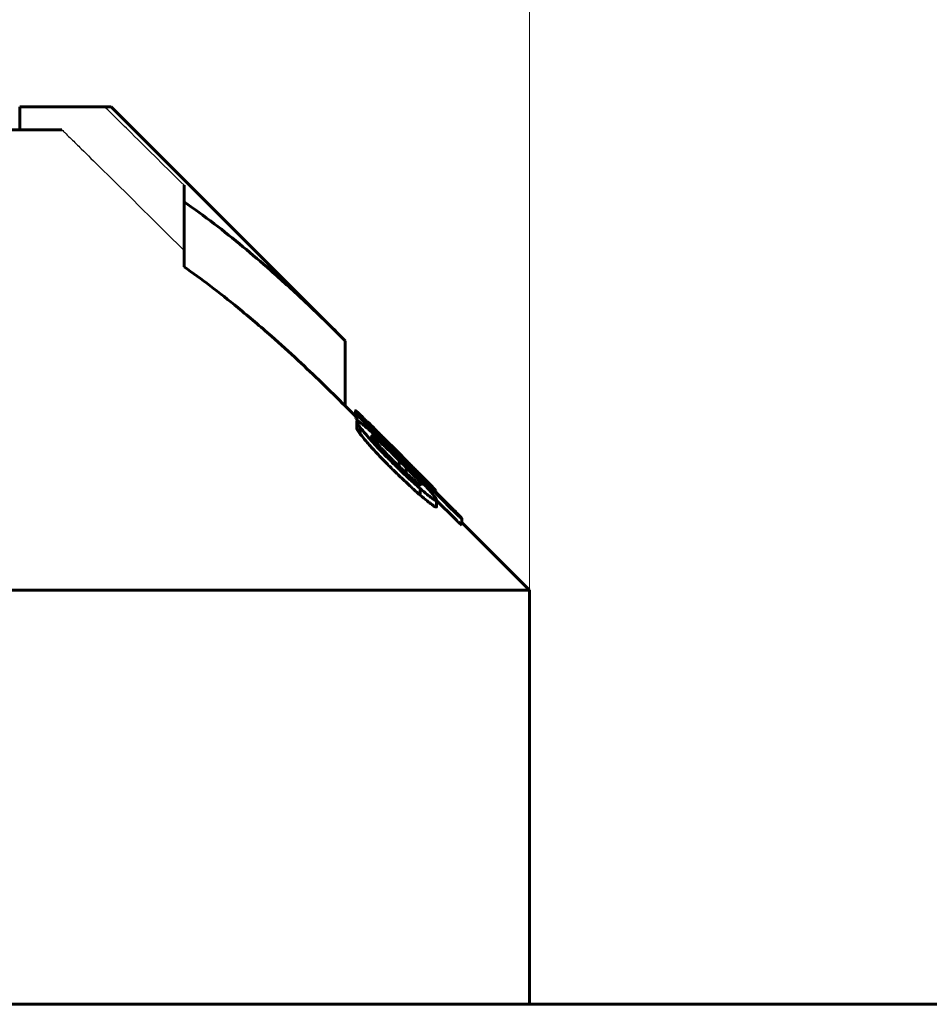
# Model space of a CAD drawing. Header units: millimetres. Extents: x 0 to 841, y 0 to 594.
# Tile 12 of 24: x 229 to 248, y 353 to 375. Entities that reach past the tile are written whole.
import ezdxf

# ---------------------------------------------------------------- set-up
doc = ezdxf.new("R2010")
doc.units = ezdxf.units.MM
for name, pattern in [('K5LT-1', [0]), ('K5LT_BASIC', [0]), ('K5LT_THIN', [0])]:
    doc.linetypes.add(name, pattern=pattern)
doc.layers.add('Системный слой', color=7, linetype='Continuous')
doc.layers.add('Системный слой (1)', color=7, linetype='Continuous', true_color=0x6c6c6c)
doc.styles.add('KDIMTEXTSTYLE', font='txt', dxfattribs={"width": 0.96, "oblique": 15, "height": 5})
doc.styles.add('KTEXTSTYLE', font='txt', dxfattribs={"width": 0.96, "height": 5})
doc.dimstyles.new('KDIMSTYLE (1.00)', dxfattribs={"dimtxt": 5, "dimasz": 1, "dimexe": 2, "dimexo": 0, "dimgap": 1, "dimtad": 1, "dimtxsty": 'KDIMTEXTSTYLE', "dimsah": 1, "dimcen": 0, "dimdle": 1, "dimadec": 0, "dimazin": 0, "dimtfac": 0.667, "dimtmove": 0, "dimatfit": 3, "dimfxl": 1, "dimtvp": 1, "dimtolj": 1, "dimtzin": 0, "dimarcsym": 0})

# ---------------------------------------------------------------- blocks, each defined once
blk = doc.blocks.new('U7')
at = {"layer": 'Системный слой (1)', "color": 150, "linetype": 'K5LT_BASIC', "lineweight": 60, "true_color": 0x0080ff}
for p, q in [((235.919, 366.104), (235.697, 366.326)), ((239.697, 362.326), (238.231, 363.792))]:
    blk.add_line(p, q, dxfattribs=at)
blk = doc.blocks.new('U16')
at = {"layer": 'Системный слой (1)', "color": 150, "linetype": 'K5LT_BASIC', "lineweight": 60, "true_color": 0x0080ff}
for p, q in [((237.664, 364.479), (237.665, 364.477)), ((237.665, 364.477), (237.666, 364.476)), ((237.666, 364.476), (237.666, 364.475))]:
    blk.add_line(p, q, dxfattribs=at)
blk = doc.blocks.new('U17')
at = {"layer": 'Системный слой (1)', "color": 150, "linetype": 'K5LT_BASIC', "lineweight": 60, "true_color": 0x0080ff}
for p, q in [((235.919, 366.08), (235.924, 366.072)), ((235.924, 366.072), (235.936, 366.056)), ((235.936, 366.056), (235.956, 366.032))]:
    blk.add_line(p, q, dxfattribs=at)
blk = doc.blocks.new('D0')
at = {"layer": 'Системный слой (1)'}
for points in [[(199.697, 381.927), (204.697, 382.585), (204.197, 381.927), (204.697, 381.269)], [(234.697, 381.269), (239.697, 381.927), (234.697, 382.585), (235.197, 381.927)]]:
    blk.add_hatch(color=7, dxfattribs=at).paths.add_polyline_path(points)
at = {"layer": 'Системный слой (1)', "color": 7, "linetype": 'K5LT_THIN', "lineweight": 18}
for p, q in [((199.697, 362.326), (199.697, 383.927)), ((239.697, 362.326), (239.697, 383.927)), ((199.697, 381.927), (204.697, 382.585)), ((204.697, 382.585), (204.197, 381.927)), ((235.197, 381.927), (234.697, 382.585)), ((234.697, 382.585), (239.697, 381.927)), ((204.697, 381.269), (199.697, 381.927)), ((199.697, 381.927), (239.697, 381.927)), ((204.197, 381.927), (204.697, 381.269)), ((239.697, 381.927), (234.697, 381.269)), ((234.697, 381.269), (235.197, 381.927))]:
    blk.add_line(p, q, dxfattribs=at)
blk.add_wipeout([(215.678, 382.927), (215.678, 390.309), (223.394, 390.309), (223.394, 382.927)]).dxf.layer = 'Системный слой (1)'
at = {"layer": 'Системный слой (1)', "color": 7, "insert": (215.678, 389.514), "char_height": 5, "attachment_point": 1, "style": 'KTEXTSTYLE'}
blk.add_mtext('\\fArial|b0|c204|p34;\\H5.0;\\W1.000;\\Q15;\\fGOST Type AU|b0|i0|c204|p34;\\Q15;\\W0.960;40', dxfattribs=at)
blk = doc.blocks.new('KDIMARROW_01')
at = {"layer": 'Системный слой'}
blk.add_hatch(color=0, dxfattribs=at).paths.add_polyline_path([(0, 0), (-5, 0.658), (-4.5, 0), (-5, -0.658)])
at = {"layer": 'Системный слой', "color": 0, "linetype": 'K5LT_THIN', "lineweight": 18}
for p, q in [((-4.5, 0), (-5, 0.658)), ((-5, 0.658), (0, 0)), ((0, 0), (-5, -0.658)), ((-5, -0.658), (-4.5, 0))]:
    blk.add_line(p, q, dxfattribs=at)
at = {"layer": 'Системный слой (1)', "color": 0, "linetype": 'K5LT_THIN', "lineweight": 18}
blk.add_line((470.918, 149.784), (468.918, 149.784), dxfattribs=at)

msp = doc.modelspace()

# ---------------------------------------------------------------- linework, layer by layer
at = {"layer": 'Системный слой (1)', "color": 150, "linetype": 'K5LT_BASIC', "lineweight": 60, "true_color": 0x0080ff}
for p, q in [((230.47, 372.826), (228.627, 372.826)), ((228.627, 372.326), (228.627, 372.826)), ((230.47, 372.826), (230.611, 372.826)), ((235.697, 367.741), (230.611, 372.826)), ((221.447, 372.326), (229.542, 372.326)), ((232.197, 370.76), (232.197, 371.119)), ((232.197, 369.346), (232.197, 370.76)), ((235.697, 366.326), (235.697, 367.741)), ((235.919, 366.08), (235.919, 366.221)), ((235.946, 365.848), (235.946, 365.99)), ((235.956, 366.139), (235.956, 366.146)), ((235.956, 366.001), (235.956, 366.139)), ((236.086, 366.027), (236.086, 366.028)), ((236.025, 365.713), (236.025, 365.855)), ((236.21, 365.924), (236.21, 365.937)), ((236.303, 365.612), (236.303, 365.661)), ((236.819, 365.232), (236.609, 365.437)), ((236.617, 365.546), (236.758, 365.406)), ((236.751, 365.365), (236.682, 365.434)), ((236.758, 365.406), (236.888, 365.275)), ((236.827, 365.222), (236.87, 365.181)), ((236.847, 365.27), (236.847, 365.311)), ((236.87, 365.012), (236.87, 365.139)), ((237.019, 364.87), (237.019, 364.988)), ((237.3, 364.843), (237.3, 364.841)), ((237.323, 364.388), (237.323, 364.529)), ((237.35, 364.613), (237.35, 364.6)), ((237.603, 364.516), (237.646, 364.473)), ((237.646, 364.473), (237.978, 364.142)), ((237.664, 364.481), (237.664, 364.48)), ((237.664, 364.455), (237.664, 364.48)), ((237.666, 364.454), (237.666, 364.475)), ((237.681, 364.138), (237.681, 364.279)), ((237.681, 364.271), (238.082, 363.871)), ((238.231, 363.878), (238.231, 363.877)), ((238.231, 363.736), (238.231, 363.877)), ((199.697, 362.326), (239.697, 362.326)), ((239.697, 353.326), (239.697, 362.326)), ((306.597, 353.326), (132.797, 353.326))]:
    msp.add_line(p, q, dxfattribs=at)
at = {"layer": 'Системный слой (1)', "color": 7, "linetype": 'K5LT-1'}
for points, knots in [([(232.197, 371.119), (232.006, 371.308), (231.624, 371.685), (231.146, 372.159), (230.761, 372.539), (230.567, 372.731), (230.47, 372.826)], [0, 0, 0, 0, 0.522477, 1.044954, 1.310311, 1.575669, 1.575669, 1.575669, 1.575669]), ([(229.542, 372.326), (229.555, 372.314), (229.585, 372.284), (229.652, 372.218), (229.781, 372.092), (230.031, 371.845), (230.438, 371.443), (230.969, 370.92), (231.572, 370.323), (231.983, 369.916), (232.197, 369.705)], [0, 0, 0, 0, 0.072514, 0.181284, 0.398826, 0.833908, 1.667816, 2.814639, 3.983986, 5.255882, 5.255882, 5.255882, 5.255882])]:
    msp.add_open_spline(points, degree=3, knots=knots, dxfattribs=at)
at = {"layer": 'Системный слой (1)', "color": 150, "linetype": 'K5LT_BASIC', "lineweight": 60, "true_color": 0x0080ff}
for points, knots in [([(235.697, 367.741), (235.392, 368.045), (234.856, 368.567), (234.113, 369.244), (233.471, 369.794), (232.847, 370.293), (232.416, 370.608), (232.197, 370.76)], [0, 0, 0, 0, 2.181063, 3.80596, 5.167529, 6.570618, 8, 8, 8, 8]), ([(235.697, 366.326), (235.359, 366.664), (234.829, 367.178), (234.051, 367.884), (233.414, 368.427), (232.781, 368.928), (232.386, 369.214), (232.197, 369.346)], [0, 0, 0, 0, 2.418116, 3.75696, 5.407697, 6.764106, 8, 8, 8, 8]), ([(236.182, 365.979), (236.156, 366.004), (236.118, 366.041), (236.067, 366.091), (236.028, 366.128), (235.983, 366.171), (235.951, 366.2), (235.93, 366.217), (235.921, 366.223), (235.919, 366.222), (235.919, 366.221)], [0, 0, 0, 0, 2.151305, 3.224126, 4.605271, 5.902664, 8.075218, 8.915326, 10.096859, 11, 11, 11, 11]), ([(235.919, 366.221), (235.919, 366.22), (235.921, 366.217), (235.927, 366.208), (235.941, 366.19), (235.969, 366.158), (236.02, 366.101), (236.058, 366.059), (236.086, 366.028)], [0, 0, 0, 0, 1.125895, 1.689612, 2.551579, 4.98929, 6.096596, 9, 9, 9, 9]), ([(236.609, 365.437), (236.552, 365.492), (236.476, 365.564), (236.361, 365.672), (236.282, 365.745), (236.19, 365.828), (236.13, 365.88), (236.082, 365.92), (236.053, 365.943), (236.024, 365.965), (235.995, 365.985), (235.965, 366.001), (235.948, 366.002), (235.946, 365.993), (235.946, 365.99)], [0, 0, 0, 0, 2.941336, 3.836699, 5.896985, 7.063009, 8.831246, 9.354729, 10.064191, 10.796175, 11.463267, 12.612601, 14.13645, 15, 15, 15, 15]), ([(235.946, 365.99), (235.946, 365.984), (235.951, 365.969), (235.974, 365.926), (236.004, 365.884), (236.025, 365.855)], [0, 0, 0, 0, 1.63703, 3.16498, 6, 6, 6, 6]), ([(236.086, 366.027), (236.077, 366.037), (236.062, 366.051), (236.042, 366.071), (236.025, 366.088), (236.006, 366.105), (235.989, 366.12), (235.976, 366.132), (235.964, 366.141), (235.958, 366.144), (235.956, 366.146)], [0, 0, 0, 0, 1.836998, 2.729229, 3.860526, 5.145581, 6.55774, 7.820357, 8.998514, 11, 11, 11, 11]), ([(235.956, 366.139), (235.965, 366.129), (235.986, 366.105), (236.017, 366.072), (236.046, 366.041), (236.068, 366.018), (236.081, 366.005), (236.086, 365.999)], [0, 0, 0, 0, 2.192469, 4.57628, 5.943653, 7.17318, 8, 8, 8, 8]), ([(235.946, 365.848), (235.946, 365.842), (235.951, 365.826), (235.976, 365.782), (236.005, 365.741), (236.025, 365.713)], [0, 0, 0, 0, 1.730476, 3.30774, 6, 6, 6, 6]), ([(236.025, 365.855), (236.058, 365.814), (236.109, 365.752), (236.186, 365.662), (236.251, 365.587), (236.326, 365.504), (236.405, 365.419), (236.516, 365.301), (236.639, 365.176), (236.738, 365.078), (236.774, 365.043)], [0, 0, 0, 0, 1.964611, 2.817549, 3.84942, 5.043297, 6.159239, 7.206821, 9.600072, 11, 11, 11, 11]), ([(236.617, 365.546), (236.569, 365.594), (236.5, 365.663), (236.408, 365.755), (236.309, 365.853), (236.234, 365.928), (236.182, 365.979)], [0, 0, 0, 0, 2.260503, 3.282104, 4.393278, 7, 7, 7, 7]), ([(236.21, 365.937), (236.207, 365.939), (236.203, 365.943), (236.198, 365.946), (236.196, 365.947), (236.195, 365.948), (236.194, 365.948), (236.194, 365.947)], [0, 0, 0, 0, 3.557647, 5.156933, 6.444415, 7.06069, 8, 8, 8, 8]), ([(236.682, 365.434), (236.628, 365.488), (236.534, 365.584), (236.43, 365.69), (236.358, 365.765), (236.316, 365.809), (236.281, 365.846), (236.26, 365.869), (236.241, 365.89), (236.223, 365.909), (236.21, 365.925), (236.2, 365.937), (236.195, 365.944), (236.194, 365.947), (236.194, 365.947)], [0, 0, 0, 0, 3.923338, 6.828566, 7.773623, 9.537643, 10.293543, 10.919118, 11.53981, 12.283196, 13.062051, 13.648367, 14.351071, 15, 15, 15, 15]), ([(236.847, 365.311), (236.785, 365.374), (236.671, 365.487), (236.55, 365.607), (236.45, 365.706), (236.374, 365.781), (236.305, 365.848), (236.263, 365.888), (236.236, 365.914), (236.218, 365.931), (236.21, 365.937)], [0, 0, 0, 0, 3.030709, 5.434008, 5.849278, 7.93828, 9.255324, 9.59512, 10.395852, 11, 11, 11, 11]), ([(236.025, 365.713), (236.064, 365.665), (236.133, 365.581), (236.238, 365.46), (236.335, 365.352), (236.441, 365.239), (236.59, 365.084), (236.702, 364.972), (236.774, 364.901)], [0, 0, 0, 0, 1.900396, 3.092196, 4.112545, 5.454836, 6.724362, 9, 9, 9, 9]), ([(236.303, 365.661), (236.297, 365.664), (236.287, 365.67), (236.273, 365.675), (236.268, 365.674), (236.268, 365.67)], [0, 0, 0, 0, 1.960426, 3.260912, 6, 6, 6, 6]), ([(236.268, 365.67), (236.268, 365.668), (236.27, 365.663), (236.275, 365.653), (236.283, 365.639), (236.3, 365.616), (236.327, 365.581), (236.362, 365.54), (236.405, 365.491), (236.461, 365.429), (236.531, 365.354), (236.582, 365.301), (236.609, 365.273)], [0, 0, 0, 0, 0.805148, 1.248891, 1.938395, 2.917395, 4.161697, 5.499587, 6.75037, 8.574279, 10.705306, 13, 13, 13, 13]), ([(236.87, 365.139), (236.815, 365.194), (236.734, 365.273), (236.628, 365.375), (236.565, 365.435), (236.497, 365.498), (236.446, 365.544), (236.389, 365.592), (236.346, 365.628), (236.316, 365.651), (236.303, 365.661)], [0, 0, 0, 0, 3.034226, 4.363405, 5.781671, 6.5159, 8.162721, 8.733623, 9.966804, 11, 11, 11, 11]), ([(236.751, 365.365), (236.792, 365.325), (236.857, 365.261), (236.971, 365.148), (237.044, 365.077), (237.092, 365.031)], [0, 0, 0, 0, 2.1328, 3.394448, 6, 6, 6, 6]), ([(236.609, 365.273), (236.632, 365.249), (236.686, 365.193), (236.742, 365.137), (236.774, 365.106)], [0, 0, 0, 0, 2.136773, 5, 5, 5, 5]), ([(236.827, 365.222), (236.827, 365.222), (236.827, 365.223), (236.825, 365.226), (236.822, 365.229), (236.82, 365.23), (236.819, 365.232)], [0, 0, 0, 0, 2.41764, 4.20903, 4.938628, 7, 7, 7, 7]), ([(237.3, 364.843), (237.3, 364.844), (237.298, 364.847), (237.289, 364.859), (237.272, 364.878), (237.247, 364.905), (237.211, 364.942), (237.175, 364.979), (237.133, 365.022), (237.068, 365.088), (236.972, 365.185), (236.89, 365.268), (236.847, 365.311)], [0, 0, 0, 0, 0.807134, 1.576622, 2.248255, 3.419433, 4.3292, 5.39801, 6.324666, 7.462076, 10.09373, 13, 13, 13, 13]), ([(237.525, 364.495), (237.457, 364.571), (237.356, 364.68), (237.221, 364.823), (237.078, 364.972), (236.96, 365.091), (236.87, 365.181)], [0, 0, 0, 0, 2.528514, 3.491635, 4.369076, 7, 7, 7, 7]), ([(237.019, 364.988), (236.995, 365.012), (236.962, 365.047), (236.921, 365.088), (236.897, 365.112), (236.881, 365.128), (236.873, 365.137), (236.87, 365.139)], [0, 0, 0, 0, 3.795741, 5.442887, 6.558195, 7.6047, 8, 8, 8, 8]), ([(237.472, 364.688), (237.426, 364.735), (237.355, 364.807), (237.25, 364.913), (237.159, 365.004), (237.036, 365.127), (236.945, 365.219), (236.888, 365.275)], [0, 0, 0, 0, 2.057392, 3.086999, 4.415999, 5.81559, 8, 8, 8, 8]), ([(236.774, 365.106), (236.829, 365.052), (236.929, 364.955), (237.034, 364.856), (237.11, 364.787), (237.151, 364.749), (237.205, 364.703), (237.246, 364.668), (237.285, 364.639), (237.309, 364.622), (237.331, 364.608), (237.343, 364.602), (237.35, 364.6)], [0, 0, 0, 0, 3.318504, 5.809492, 6.216533, 7.861175, 8.353076, 9.634972, 10.621034, 11.298558, 11.798368, 13, 13, 13, 13]), ([(236.774, 365.043), (236.83, 364.989), (236.916, 364.905), (237.034, 364.793), (237.163, 364.673), (237.259, 364.586), (237.323, 364.529)], [0, 0, 0, 0, 2.112463, 3.297249, 4.463, 7, 7, 7, 7]), ([(237.35, 364.613), (237.35, 364.615), (237.348, 364.62), (237.341, 364.631), (237.331, 364.646), (237.315, 364.666), (237.295, 364.691), (237.273, 364.716), (237.242, 364.75), (237.198, 364.799), (237.133, 364.869), (237.07, 364.935), (237.031, 364.976), (237.019, 364.988)], [0, 0, 0, 0, 0.909854, 1.513215, 2.289354, 3.19323, 4.181344, 5.17336, 5.972519, 7.772342, 10.08646, 12.812856, 14, 14, 14, 14]), ([(237.092, 365.031), (237.132, 364.993), (237.177, 364.95), (237.222, 364.908), (237.239, 364.893), (237.259, 364.875), (237.278, 364.857), (237.291, 364.846), (237.299, 364.841), (237.3, 364.841), (237.3, 364.841)], [0, 0, 0, 0, 4.722345, 5.287138, 6.050282, 7.002963, 8.315355, 9.413692, 10.049974, 11, 11, 11, 11]), ([(236.774, 364.901), (236.83, 364.847), (236.916, 364.763), (237.034, 364.652), (237.163, 364.531), (237.259, 364.444), (237.323, 364.388)], [0, 0, 0, 0, 2.112463, 3.297249, 4.463, 7, 7, 7, 7]), ([(237.323, 364.529), (237.376, 364.484), (237.452, 364.421), (237.526, 364.362), (237.575, 364.326), (237.608, 364.302), (237.642, 364.281), (237.664, 364.271), (237.678, 364.27), (237.681, 364.275), (237.681, 364.279)], [0, 0, 0, 0, 3.241238, 4.734287, 5.230959, 6.937637, 7.578209, 8.850655, 9.960123, 11, 11, 11, 11]), ([(237.664, 364.481), (237.664, 364.483), (237.656, 364.494), (237.627, 364.526), (237.581, 364.576), (237.525, 364.634), (237.483, 364.677), (237.472, 364.688)], [0, 0, 0, 0, 1.789374, 2.928937, 4.433781, 7.133698, 8, 8, 8, 8]), ([(237.681, 364.279), (237.681, 364.284), (237.677, 364.296), (237.665, 364.318), (237.643, 364.351), (237.599, 364.409), (237.55, 364.466), (237.525, 364.495)], [0, 0, 0, 0, 1.607525, 2.394884, 3.385259, 5.757021, 8, 8, 8, 8]), ([(237.603, 364.516), (237.603, 364.516), (237.602, 364.517), (237.6, 364.518), (237.599, 364.52), (237.596, 364.523), (237.591, 364.528), (237.57, 364.549), (237.55, 364.569), (237.533, 364.586)], [0, 0, 0, 0, 0.302522, 0.432518, 0.685697, 1.012712, 1.655641, 2.818169, 10, 10, 10, 10]), ([(237.533, 364.586), (237.549, 364.571), (237.572, 364.551), (237.604, 364.523), (237.627, 364.504), (237.645, 364.489), (237.66, 364.479), (237.664, 364.478), (237.664, 364.48)], [0, 0, 0, 0, 1.741591, 2.62644, 4.365123, 5.441638, 6.640696, 9, 9, 9, 9]), ([(237.323, 364.388), (237.376, 364.343), (237.452, 364.279), (237.526, 364.221), (237.575, 364.184), (237.608, 364.161), (237.642, 364.14), (237.664, 364.13), (237.678, 364.129), (237.681, 364.134), (237.681, 364.138)], [0, 0, 0, 0, 3.241238, 4.734287, 5.230959, 6.937637, 7.578209, 8.850655, 9.960123, 11, 11, 11, 11]), ([(238.205, 363.91), (238.195, 363.921), (238.177, 363.941), (238.147, 363.971), (238.101, 364.019), (238.043, 364.077), (237.995, 364.125), (237.978, 364.142)], [0, 0, 0, 0, 1.509445, 2.203137, 3.226347, 6.346664, 8, 8, 8, 8]), ([(238.082, 364.013), (238.093, 364.002), (238.116, 363.98), (238.145, 363.951), (238.171, 363.927), (238.191, 363.91), (238.214, 363.89), (238.225, 363.881), (238.231, 363.877)], [0, 0, 0, 0, 1.445263, 3.068757, 4.134024, 5.319211, 6.447918, 9, 9, 9, 9]), ([(238.082, 363.871), (238.093, 363.861), (238.116, 363.839), (238.145, 363.81), (238.171, 363.786), (238.191, 363.768), (238.214, 363.748), (238.225, 363.74), (238.231, 363.736)], [0, 0, 0, 0, 1.445263, 3.068757, 4.134024, 5.319211, 6.447918, 9, 9, 9, 9]), ([(238.231, 363.878), (238.231, 363.878), (238.231, 363.879), (238.23, 363.88), (238.229, 363.882), (238.226, 363.885), (238.221, 363.891), (238.214, 363.9), (238.207, 363.907), (238.205, 363.91)], [0, 0, 0, 0, 0.686058, 1.198733, 1.925253, 2.85007, 4.148104, 7.759406, 10, 10, 10, 10])]:
    msp.add_open_spline(points, degree=3, knots=knots, dxfattribs=at)
msp.add_open_spline([(238.082, 364.013), (237.417, 364.675), (236.752, 365.337), (236.086, 365.999)], degree=3, dxfattribs=at)

# ---------------------------------------------------------------- block references
at = {"layer": 'Системный слой (1)'}
for name in ['U7', 'U17', 'U16']:
    msp.add_blockref(name, (0, 0), dxfattribs=at)

# ---------------------------------------------------------------- next in the draw order: dimensions: what is measured, and where the dimension line sits
at = {"layer": 'Системный слой (1)', "color": 7}
dim = msp.add_linear_dim(base=(199.697, 381.927), p1=(239.697, 362.326), p2=(199.697, 362.326), dimstyle='KDIMSTYLE (1.00)', override={"dimexo": 0, "dimpost": '\\fGOST Type AU|b0|c204|p34;\\H5.0;\\W0.960;\\Q15;<>', "dimblk1": 'KDIMARROW_01', "dimblk2": 'KDIMARROW_01', "dimse1": 0, "dimse2": 0, "dimclrt": 7, "dimtol": 1, "dimtp": 0, "dimtm": 0, "dimtdec": 5, "dimtolj": 1}, dxfattribs=at)
dim.commit()
dim.dimension.update_dxf_attribs({"geometry": 'D0', "text_midpoint": (219.697, 381.927), "dimtype": 160})

doc.saveas('drawing.dxf')
